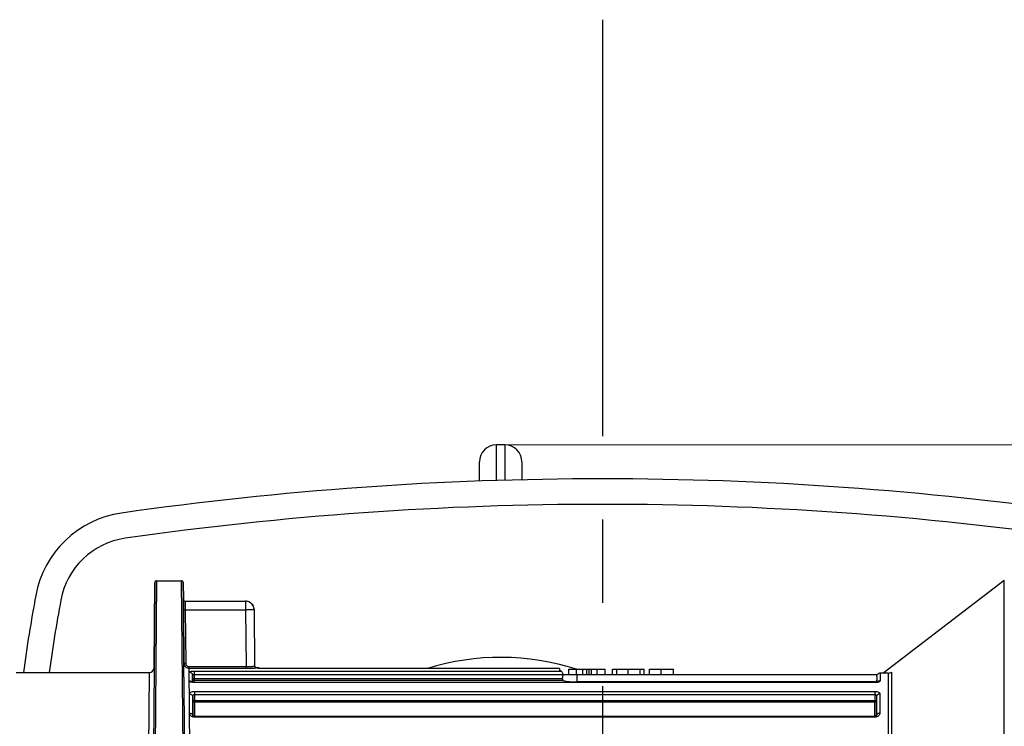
# Model space of a CAD drawing. Header units: millimetres. Extents: x 146 to 697, y 409 to 764.
# Tile 10 of 162: x 245 to 303, y 470 to 512. Entities that reach past the tile are written whole.
import ezdxf

# ---------------------------------------------------------------- set-up
doc = ezdxf.new("R2010")
doc.units = ezdxf.units.MM
doc.header["$LTSCALE"] = 65.395
doc.header["$PDMODE"] = 3
doc.header["$PDSIZE"] = 2.5
doc.linetypes.add('CENTER', pattern=[0.6, 0.375, -0.075, 0.075, -0.075])
doc.layers.get('0').update_dxf_attribs({"linetype": 'CONTINUOUS'})
doc.layers.get('Defpoints').update_dxf_attribs({"linetype": 'CONTINUOUS'})
doc.layers.add('BEM', color=7, linetype='CONTINUOUS', lineweight=35)
for name, color, linetype in [('SP223_000_00_oben_3_BL32', 7, 'CONTINUOUS'), ('SP223_011_00_oben_3_BL28', 7, 'CONTINUOUS'), ('SP223_012_00_oben_3_BL30', 7, 'CONTINUOUS')]:
    doc.layers.add(name, color=color, linetype=linetype)
doc.styles.get("Standard").update_dxf_attribs({"font": 'txt', "width": 0.8})
doc.styles.add('TECE Standard', font='arial.ttf', dxfattribs={"width": 0.9})
doc.dimstyles.get("Standard").update_dxf_attribs({"dimtxt": 3.5, "dimasz": 3.5, "dimexe": 1, "dimexo": 0, "dimtad": 1, "dimtxsty": 'Standard', "dimcen": 0.09, "dimadec": 0, "dimazin": 0, "dimtol": 1, "dimtp": 0.01, "dimtm": 0.01, "dimtfac": 1, "dimtofl": 0, "dimtmove": 0, "dimatfit": 3, "dimfxl": 0, "dimtolj": 1, "dimarcsym": 0})

# ---------------------------------------------------------------- blocks, each defined once
blk = doc.blocks.new('TC-9820353_DS')
at = {"layer": 'SP223_000_00_oben_3_BL32', "color": 9, "linetype": 'Continuous'}
for p, q in [((38.265, 19), (38.1, 0)), ((39.9, 0), (39.735, 19)), ((88.119, 7.5), (88.119, 19.038)), ((39.944, 17.8), (39.949, 17.304)), ((43.504, 17.8), (43.504, 17.304)), ((39.949, 17.304), (39.976, 14.152)), ((39.949, 17.304), (43.504, 17.304)), ((43.504, 17.304), (43.534, 13.953)), ((40.176, 13.953), (43.534, 13.953)), ((40.176, 13.854), (40.176, 13.953)), ((43.534, 13.854), (43.534, 13.953)), ((44.133, 13.89), (44.133, 13.9)), ((44.181, 13.869), (44.18, 13.9)), ((37.821, 13.6), (37.7, 0)), ((40.3, 0), (40.176, 13.854)), ((40.176, 13.854), (43.534, 13.854)), ((40.187, 13.124), (40.183, 13.631)), ((40.482, 13.688), (40.482, 13.493)), ((40.482, 13.688), (62.054, 13.688)), ((40.482, 13.493), (40.485, 13.23)), ((40.482, 13.493), (62.167, 13.493)), ((44.481, 13.845), (44.481, 13.846)), ((61.951, 13.845), (44.481, 13.845)), ((62.981, 13.5), (62.981, 13.051)), ((63.336, 13.5), (63.336, 13.8)), ((63.706, 13.5), (63.706, 13.8)), ((63.834, 13.5), (63.834, 13.8)), ((65.33, 13.5), (65.33, 13.8)), ((66.002, 13.5), (66.002, 13.8)), ((66.702, 13.5), (66.702, 13.8)), ((67.946, 13.5), (67.946, 13.8)), ((80.817, 13.571), (80.813, 13.124)), ((81.298, 13.571), (81.298, 7.5)), ((81.481, 13.633), (81.481, 7.5)), ((62.14, 13.23), (40.485, 13.23)), ((40.485, 13.23), (40.485, 13.132)), ((40.485, 13.132), (40.485, 13.03)), ((62.191, 13.132), (40.485, 13.132)), ((40.488, 13.014), (40.488, 13.027)), ((80.512, 13.014), (40.488, 13.014)), ((80.512, 13.014), (80.512, 13.027)), ((80.515, 13.029), (80.515, 13.051)), ((40.204, 11.213), (40.194, 12.346)), ((40.492, 12.5), (80.508, 12.5)), ((40.492, 12.5), (40.492, 12.322)), ((40.492, 12.322), (80.508, 12.322)), ((40.492, 12.322), (40.496, 11.941)), ((80.508, 12.322), (80.504, 11.941)), ((80.508, 12.5), (80.508, 12.322)), ((80.806, 12.346), (80.796, 11.213)), ((80.504, 11.941), (40.496, 11.941)), ((40.496, 11.941), (40.496, 11.854)), ((80.504, 11.854), (40.496, 11.854)), ((40.496, 11.854), (40.503, 11.033)), ((80.497, 11.033), (80.504, 11.854)), ((80.504, 11.941), (80.504, 11.854)), ((40.503, 11.033), (40.503, 11.027)), ((40.505, 10.985), (40.505, 11.027)), ((80.495, 10.985), (80.495, 11.027)), ((80.497, 11.027), (80.497, 11.033)), ((80.495, 10.985), (40.505, 10.985))]:
    blk.add_line(p, q, dxfattribs=at)
at = {"layer": 'SP223_000_00_oben_3_BL32', "color": 7, "linetype": 'Continuous'}
for p, q in [((38.165, 18.901), (38.121, 13.897)), ((38.121, 13.897), (38.165, 18.901)), ((38.165, 18.901), (38.165, 18.901)), ((38.265, 19), (38.265, 19)), ((38.265, 19), (39.735, 19)), ((39.735, 19), (39.735, 19)), ((39.835, 18.901), (39.844, 17.899)), ((39.835, 18.901), (39.835, 18.901)), ((39.844, 17.899), (39.835, 18.901)), ((80.97, 13.571), (88.119, 19.038)), ((39.844, 17.899), (39.849, 17.304)), ((39.849, 17.304), (39.844, 17.899)), ((39.944, 17.8), (43.504, 17.8)), ((39.849, 17.304), (39.876, 14.152)), ((39.876, 14.152), (39.849, 17.304)), ((44.004, 17.304), (44.033, 13.989)), ((38.121, 13.897), (38, 0)), ((38.121, 13.897), (38, 0)), ((40, 0), (39.876, 14.152)), ((40, 0), (39.876, 14.152)), ((44.133, 13.9), (44.18, 13.9)), ((30, 13.6), (37.821, 13.6)), ((40.385, 13.23), (40.383, 13.437)), ((40.383, 13.437), (40.385, 13.23)), ((61.95, 13.846), (44.481, 13.846)), ((61.951, 13.845), (61.95, 13.846)), ((61.951, 13.845), (61.958, 13.755)), ((62.14, 13.23), (62.167, 13.493)), ((62.168, 13.5), (62.981, 13.5)), ((62.5, 13.5), (62.5, 13.8)), ((62.5, 13.8), (62.959, 13.8)), ((62.959, 13.8), (63.336, 13.8)), ((62.959, 13.5), (62.959, 13.8)), ((62.981, 13.5), (80.664, 13.5)), ((63.336, 13.8), (63.573, 13.8)), ((63.573, 13.8), (63.706, 13.8)), ((63.573, 13.5), (63.573, 13.8)), ((63.706, 13.8), (63.834, 13.8)), ((63.834, 13.8), (64.174, 13.8)), ((64.174, 13.8), (64.645, 13.8)), ((64.174, 13.5), (64.174, 13.8)), ((64.645, 13.5), (64.645, 13.8)), ((65.086, 13.5), (65.086, 13.8)), ((65.086, 13.8), (65.33, 13.8)), ((65.33, 13.8), (66.002, 13.8)), ((66.002, 13.8), (66.702, 13.8)), ((66.702, 13.8), (66.949, 13.8)), ((66.949, 13.5), (66.949, 13.8)), ((67.248, 13.5), (67.248, 13.8)), ((67.248, 13.8), (67.569, 13.8)), ((67.569, 13.8), (67.578, 13.8)), ((67.578, 13.8), (67.668, 13.8)), ((67.668, 13.8), (67.946, 13.8)), ((67.668, 13.8), (67.946, 13.8)), ((67.946, 13.8), (68.674, 13.8)), ((68.674, 13.5), (68.674, 13.8)), ((80.617, 13.367), (80.615, 13.155)), ((81.298, 13.571), (80.817, 13.571)), ((40.386, 13.036), (40.385, 13.23)), ((40.385, 13.23), (40.386, 13.036)), ((80.512, 13.027), (40.488, 13.027)), ((80.515, 13.051), (62.981, 13.051)), ((80.615, 13.155), (80.614, 13.036)), ((80.614, 13.036), (80.615, 13.155)), ((40.396, 11.941), (40.394, 12.17)), ((40.394, 12.17), (40.396, 11.941)), ((80.606, 12.17), (80.604, 11.941)), ((80.606, 12.17), (80.604, 11.941)), ((40.403, 11.066), (40.396, 11.941)), ((40.396, 11.941), (40.403, 11.066)), ((80.604, 11.941), (80.597, 11.065)), ((80.597, 11.065), (80.604, 11.941)), ((40.401, 11.065), (40.401, 11.066)), ((40.403, 11.063), (40.403, 11.066)), ((40.403, 11.066), (40.403, 11.063)), ((80.495, 11.027), (40.505, 11.027)), ((80.597, 11.065), (80.597, 11.063)), ((80.597, 11.063), (80.597, 11.065))]:
    blk.add_line(p, q, dxfattribs=at)
for points in [[(38.265, 19), (38.262, 19), (38.245, 18.998), (38.229, 18.993), (38.214, 18.986), (38.2, 18.976), (38.188, 18.964), (38.178, 18.95), (38.171, 18.934), (38.167, 18.918), (38.165, 18.901)], [(39.835, 18.901), (39.833, 18.918), (39.829, 18.934), (39.822, 18.95), (39.812, 18.964), (39.8, 18.976), (39.786, 18.986), (39.771, 18.993), (39.755, 18.998), (39.738, 19), (39.735, 19)], [(44.24, 13.858), (44.24, 13.858), (44.239, 13.858)], [(44.481, 13.846), (44.456, 13.846), (44.432, 13.846), (44.41, 13.846), (44.388, 13.847), (44.368, 13.848), (44.349, 13.849), (44.331, 13.849), (44.315, 13.85), (44.3, 13.851), (44.287, 13.852), (44.275, 13.853), (44.265, 13.854), (44.256, 13.855), (44.249, 13.856), (44.244, 13.857), (44.241, 13.857), (44.24, 13.858)], [(40.488, 13.027), (40.483, 13.027), (40.459, 13.028), (40.436, 13.029), (40.414, 13.032), (40.394, 13.035), (40.376, 13.038), (40.361, 13.042), (40.35, 13.046), (40.341, 13.049), (40.336, 13.051), (40.334, 13.052)], [(80.667, 13.052), (80.667, 13.052), (80.665, 13.051), (80.661, 13.049), (80.653, 13.046), (80.641, 13.043), (80.627, 13.039), (80.609, 13.035), (80.589, 13.032), (80.567, 13.03), (80.543, 13.028), (80.519, 13.027), (80.512, 13.027)], [(40.403, 11.063), (40.402, 11.064), (40.401, 11.065)], [(40.505, 11.027), (40.504, 11.027), (40.491, 11.027), (40.479, 11.029), (40.467, 11.031), (40.456, 11.034), (40.446, 11.037), (40.436, 11.041), (40.428, 11.045), (40.421, 11.049), (40.415, 11.053), (40.41, 11.056), (40.406, 11.06), (40.404, 11.062), (40.403, 11.063)], [(80.59, 11.056), (80.585, 11.053), (80.579, 11.049), (80.572, 11.045), (80.564, 11.041), (80.555, 11.037), (80.545, 11.034), (80.533, 11.031), (80.522, 11.029), (80.509, 11.028), (80.497, 11.027), (80.495, 11.027)], [(80.597, 11.063), (80.596, 11.062), (80.594, 11.06), (80.59, 11.056)], [(80.599, 11.065), (80.599, 11.065), (80.599, 11.065), (80.598, 11.064), (80.597, 11.063)]]:
    blk.add_lwpolyline(points, dxfattribs=at)
for centre, radius, start, end in [((39.944, 17.9), 0.1, 180.5, 270), ((39.944, 17.9), 0.1, 180.49985, 270), ((43.504, 17.3), 0.5, 0.5, 90), ((43.504, 17.3), 0.5, 83.60859, 90), ((43.504, 17.3), 0.5, 6.89128, 83.60859), ((43.504, 17.3), 0.5, 0.5, 6.89128), ((37.821, 13.9), 0.3, 270, 359.5), ((44.133, 14), 0.1, 190.22537, 270), ((44.18, 13.7), 0.2, 48.96547, 90), ((61.886, 13.522), 0.283, 354.21545, 355.63365), ((80.817, 13.371), 0.2, 90.03212, 139.88858), ((81.298, 13.87), 0.299, 270.01439, 307.55552)]:
    blk.add_arc(centre, radius, start, end, dxfattribs=at)
at = {"layer": 'SP223_000_00_oben_3_BL32', "color": 9, "linetype": 'Continuous'}
for centre, radius, start, end in [((44.181, 13.667), 0.201, 73.80473, 89.96294), ((44.352, 14.878), 1.028, 263.46274, 264.72505), ((44.181, 13.668), 0.2, 72.71342, 73.76282), ((44.181, 13.668), 0.2, 70.16056, 72.71311), ((40.197, 12.929), 0.192, 41.63551, 42.82763), ((40.198, 12.93), 0.191, 37.47894, 41.63839), ((80.802, 12.93), 0.191, 138.08086, 142.51177), ((80.803, 12.929), 0.192, 137.17246, 138.08416), ((40.273, 11.052), 0.131, 5.09445, 5.94467), ((80.727, 11.052), 0.131, 174.15632, 174.90547)]:
    blk.add_arc(centre, radius, start, end, dxfattribs=at)
for points, knots in [([(39.849, 17.304), (39.849, 17.304), (39.85, 17.304), (39.851, 17.304), (39.854, 17.304), (39.857, 17.304), (39.861, 17.304), (39.868, 17.304), (39.879, 17.304), (39.894, 17.304), (39.911, 17.304), (39.93, 17.304), (39.942, 17.304), (39.949, 17.304)], [0, 0, 0, 0, 0.004892, 0.019312, 0.043169, 0.076233, 0.118191, 0.168641, 0.29299, 0.444506, 0.617371, 0.804929, 1, 1, 1, 1]), ([(43.504, 17.304), (43.537, 17.305), (43.601, 17.305), (43.693, 17.306), (43.766, 17.306), (43.82, 17.306), (43.857, 17.306), (43.89, 17.306), (43.919, 17.306), (43.944, 17.306), (43.965, 17.306), (43.979, 17.306), (43.989, 17.305), (43.994, 17.305), (43.998, 17.305), (44.002, 17.305), (44.003, 17.305), (44.004, 17.305), (44.004, 17.304)], [0, 0, 0, 0, 0.195062, 0.382623, 0.555481, 0.634292, 0.706994, 0.772888, 0.83134, 0.881788, 0.923745, 0.956809, 0.969904, 0.980664, 0.989064, 0.995087, 0.998722, 1, 1, 1, 1]), ([(39.876, 14.152), (39.876, 14.152), (39.878, 14.152), (39.879, 14.152), (39.881, 14.152), (39.884, 14.152), (39.889, 14.152), (39.896, 14.152), (39.907, 14.152), (39.922, 14.152), (39.939, 14.152), (39.957, 14.152), (39.97, 14.152), (39.976, 14.152)], [0, 0, 0, 0, 0.004888, 0.019306, 0.043158, 0.076223, 0.118178, 0.168627, 0.292975, 0.444493, 0.617361, 0.804924, 1, 1, 1, 1]), ([(39.876, 14.152), (39.877, 14.113), (39.893, 14.035), (39.96, 13.936), (40.059, 13.87), (40.138, 13.854), (40.176, 13.854)], [0, 0, 0, 0, 0.249983, 0.499975, 0.749982, 1, 1, 1, 1]), ([(39.976, 14.152), (39.977, 14.126), (39.987, 14.074), (40.032, 14.008), (40.098, 13.964), (40.151, 13.953), (40.176, 13.953)], [0, 0, 0, 0, 0.250012, 0.500017, 0.750012, 1, 1, 1, 1]), ([(43.534, 13.953), (43.566, 13.953), (43.63, 13.954), (43.723, 13.956), (43.808, 13.96), (43.883, 13.965), (43.937, 13.97), (43.973, 13.975), (43.994, 13.978), (44.01, 13.981), (44.023, 13.983), (44.029, 13.986), (44.033, 13.988), (44.033, 13.989)], [0, 0, 0, 0, 0.194243, 0.380996, 0.553088, 0.703969, 0.827949, 0.87836, 0.920405, 0.953707, 0.978001, 0.993206, 1, 1, 1, 1]), ([(44.133, 13.89), (44.12, 13.89), (44.094, 13.895), (44.061, 13.917), (44.039, 13.95), (44.033, 13.976), (44.033, 13.989)], [0, 0, 0, 0, 0.250083, 0.500118, 0.750085, 1, 1, 1, 1]), ([(40.183, 13.631), (40.183, 13.635), (40.187, 13.642), (40.196, 13.649), (40.21, 13.656), (40.234, 13.665), (40.271, 13.673), (40.316, 13.68), (40.367, 13.684), (40.424, 13.688), (40.462, 13.688), (40.482, 13.688)], [0, 0, 0, 0, 0.040675, 0.068832, 0.103802, 0.195475, 0.31573, 0.461673, 0.628619, 0.810449, 1, 1, 1, 1]), ([(40.183, 13.631), (40.209, 13.631), (40.261, 13.621), (40.327, 13.578), (40.372, 13.513), (40.383, 13.462), (40.383, 13.437)], [0, 0, 0, 0, 0.252253, 0.503182, 0.752251, 1, 1, 1, 1]), ([(40.383, 13.437), (40.383, 13.444), (40.388, 13.461), (40.41, 13.479), (40.443, 13.491), (40.469, 13.493), (40.482, 13.493)], [0, 0, 0, 0, 0.178465, 0.394039, 0.672245, 1, 1, 1, 1]), ([(43.534, 13.854), (43.573, 13.854), (43.649, 13.855), (43.76, 13.858), (43.862, 13.862), (43.94, 13.866), (43.995, 13.87), (44.03, 13.873), (44.061, 13.876), (44.086, 13.879), (44.106, 13.882), (44.12, 13.884), (44.128, 13.887), (44.132, 13.888), (44.133, 13.889), (44.133, 13.89)], [0, 0, 0, 0, 0.193836, 0.38035, 0.552475, 0.703654, 0.769538, 0.828079, 0.878705, 0.920923, 0.954326, 0.978609, 0.993627, 0.99775, 1, 1, 1, 1]), ([(44.235, 13.856), (44.227, 13.857), (44.214, 13.859), (44.197, 13.862), (44.186, 13.864), (44.182, 13.867), (44.181, 13.868), (44.181, 13.869)], [0, 0, 0, 0, 0.415676, 0.721827, 0.913848, 0.968083, 1, 1, 1, 1]), ([(44.481, 13.845), (44.44, 13.845), (44.365, 13.846), (44.291, 13.85), (44.257, 13.854)], [0, 0, 0, 0, 0.548452, 1, 1, 1, 1]), ([(40.329, 13.031), (40.309, 13.036), (40.273, 13.047), (40.232, 13.066), (40.209, 13.084), (40.194, 13.1), (40.187, 13.115), (40.187, 13.124)], [0, 0, 0, 0, 0.351013, 0.632201, 0.745948, 0.843099, 1, 1, 1, 1]), ([(40.187, 13.124), (40.215, 13.124), (40.272, 13.113), (40.319, 13.08), (40.338, 13.06)], [0, 0, 0, 0, 0.50438, 1, 1, 1, 1]), ([(40.488, 13.014), (40.474, 13.014), (40.421, 13.016), (40.368, 13.023), (40.329, 13.031)], [0, 0, 0, 0, 0.262703, 1, 1, 1, 1]), ([(40.485, 13.23), (40.478, 13.229), (40.465, 13.229), (40.447, 13.229), (40.43, 13.229), (40.415, 13.229), (40.404, 13.229), (40.397, 13.229), (40.392, 13.229), (40.389, 13.229), (40.387, 13.229), (40.386, 13.23), (40.385, 13.229), (40.385, 13.23)], [0, 0, 0, 0, 0.195071, 0.38263, 0.555495, 0.707011, 0.83136, 0.881809, 0.923766, 0.956833, 0.980687, 0.995109, 1, 1, 1, 1]), ([(40.385, 13.23), (40.385, 13.217), (40.39, 13.191), (40.412, 13.159), (40.446, 13.137), (40.472, 13.132), (40.485, 13.132)], [0, 0, 0, 0, 0.247674, 0.496716, 0.747677, 1, 1, 1, 1]), ([(80.672, 13.032), (80.659, 13.029), (80.607, 13.018), (80.553, 13.014), (80.512, 13.014)], [0, 0, 0, 0, 0.23295, 1, 1, 1, 1]), ([(80.813, 13.124), (80.785, 13.124), (80.728, 13.113), (80.681, 13.08), (80.662, 13.06)], [0, 0, 0, 0, 0.50438, 1, 1, 1, 1]), ([(80.813, 13.124), (80.813, 13.115), (80.806, 13.1), (80.791, 13.084), (80.768, 13.066), (80.728, 13.047), (80.692, 13.036), (80.672, 13.032)], [0, 0, 0, 0, 0.157137, 0.254333, 0.368074, 0.649141, 1, 1, 1, 1]), ([(40.194, 12.346), (40.194, 12.356), (40.197, 12.376), (40.213, 12.405), (40.239, 12.431), (40.29, 12.464), (40.376, 12.492), (40.452, 12.5), (40.492, 12.5)], [0, 0, 0, 0, 0.079943, 0.16644, 0.265576, 0.381191, 0.664707, 1, 1, 1, 1]), ([(40.194, 12.346), (40.22, 12.346), (40.271, 12.338), (40.337, 12.299), (40.382, 12.241), (40.394, 12.194), (40.394, 12.17)], [0, 0, 0, 0, 0.263506, 0.519258, 0.763754, 1, 1, 1, 1]), ([(40.394, 12.17), (40.394, 12.186), (40.396, 12.218), (40.408, 12.257), (40.425, 12.285), (40.442, 12.304), (40.465, 12.318), (40.483, 12.322), (40.492, 12.322)], [0, 0, 0, 0, 0.238314, 0.478199, 0.601016, 0.727644, 0.860485, 1, 1, 1, 1]), ([(80.508, 12.5), (80.548, 12.5), (80.624, 12.492), (80.71, 12.464), (80.761, 12.431), (80.787, 12.405), (80.803, 12.376), (80.806, 12.356), (80.806, 12.346)], [0, 0, 0, 0, 0.335299, 0.618809, 0.734422, 0.833557, 0.920055, 1, 1, 1, 1]), ([(80.508, 12.322), (80.517, 12.322), (80.535, 12.318), (80.558, 12.304), (80.575, 12.285), (80.592, 12.257), (80.604, 12.218), (80.606, 12.186), (80.606, 12.17)], [0, 0, 0, 0, 0.139521, 0.272364, 0.398989, 0.521803, 0.761686, 1, 1, 1, 1]), ([(80.806, 12.346), (80.78, 12.346), (80.729, 12.338), (80.663, 12.299), (80.618, 12.241), (80.606, 12.194), (80.606, 12.17)], [0, 0, 0, 0, 0.263506, 0.519258, 0.763754, 1, 1, 1, 1]), ([(40.496, 11.941), (40.489, 11.941), (40.477, 11.941), (40.458, 11.941), (40.441, 11.941), (40.426, 11.941), (40.415, 11.941), (40.408, 11.941), (40.404, 11.941), (40.4, 11.941), (40.398, 11.941), (40.397, 11.941), (40.396, 11.941), (40.396, 11.941)], [0, 0, 0, 0, 0.195071, 0.38263, 0.555495, 0.707011, 0.83136, 0.881809, 0.923766, 0.956833, 0.980687, 0.995109, 1, 1, 1, 1]), ([(40.396, 11.941), (40.396, 11.93), (40.401, 11.906), (40.424, 11.877), (40.457, 11.858), (40.483, 11.854), (40.496, 11.854)], [0, 0, 0, 0, 0.235757, 0.480078, 0.736036, 1, 1, 1, 1]), ([(80.604, 11.941), (80.604, 11.941), (80.603, 11.941), (80.602, 11.941), (80.6, 11.941), (80.596, 11.941), (80.592, 11.941), (80.585, 11.941), (80.574, 11.941), (80.559, 11.941), (80.542, 11.941), (80.523, 11.941), (80.511, 11.941), (80.504, 11.941)], [0, 0, 0, 0, 0.004891, 0.019313, 0.043167, 0.076234, 0.118191, 0.16864, 0.292989, 0.444505, 0.61737, 0.804929, 1, 1, 1, 1]), ([(80.604, 11.941), (80.604, 11.93), (80.599, 11.906), (80.576, 11.877), (80.543, 11.858), (80.517, 11.854), (80.504, 11.854)], [0, 0, 0, 0, 0.235757, 0.480078, 0.736036, 1, 1, 1, 1]), ([(40.505, 10.985), (40.462, 10.985), (40.381, 10.999), (40.282, 11.053), (40.219, 11.128), (40.204, 11.186), (40.204, 11.213)], [0, 0, 0, 0, 0.311718, 0.580987, 0.804703, 1, 1, 1, 1]), ([(40.204, 11.213), (40.228, 11.213), (40.276, 11.206), (40.34, 11.175), (40.386, 11.127), (40.401, 11.086), (40.403, 11.066)], [0, 0, 0, 0, 0.272742, 0.533164, 0.774579, 1, 1, 1, 1]), ([(80.796, 11.213), (80.796, 11.186), (80.781, 11.128), (80.718, 11.053), (80.619, 10.999), (80.538, 10.985), (80.495, 10.985)], [0, 0, 0, 0, 0.195298, 0.419017, 0.688286, 1, 1, 1, 1]), ([(80.796, 11.213), (80.772, 11.213), (80.724, 11.206), (80.66, 11.175), (80.614, 11.127), (80.599, 11.086), (80.597, 11.065)], [0, 0, 0, 0, 0.272769, 0.533195, 0.77459, 1, 1, 1, 1])]:
    blk.add_open_spline(points, degree=3, knots=knots, dxfattribs=at)
at = {"layer": 'SP223_000_00_oben_3_BL32', "color": 7, "linetype": 'Continuous'}
for points, knots in [([(62.054, 13.688), (62.04, 13.693), (62.016, 13.703), (61.986, 13.72), (61.966, 13.736), (61.959, 13.75), (61.958, 13.755)], [0, 0, 0, 0, 0.364107, 0.647563, 0.854108, 1, 1, 1, 1]), ([(62.168, 13.5), (62.164, 13.524), (62.152, 13.568), (62.124, 13.624), (62.091, 13.664), (62.066, 13.684), (62.054, 13.688)], [0, 0, 0, 0, 0.314719, 0.595494, 0.826966, 1, 1, 1, 1]), ([(80.617, 13.367), (80.617, 13.391), (80.625, 13.439), (80.649, 13.481), (80.664, 13.5)], [0, 0, 0, 0, 0.499872, 1, 1, 1, 1]), ([(62.14, 13.23), (62.139, 13.217), (62.14, 13.194), (62.149, 13.164), (62.167, 13.142), (62.183, 13.134), (62.191, 13.132)], [0, 0, 0, 0, 0.304895, 0.572643, 0.797133, 1, 1, 1, 1]), ([(62.191, 13.132), (62.244, 13.119), (62.361, 13.096), (62.623, 13.061), (62.834, 13.051), (62.981, 13.051)], [0, 0, 0, 0, 0.205455, 0.448077, 1, 1, 1, 1]), ([(80.515, 13.051), (80.528, 13.051), (80.555, 13.056), (80.588, 13.08), (80.61, 13.115), (80.615, 13.141), (80.615, 13.155)], [0, 0, 0, 0, 0.250232, 0.500331, 0.750234, 1, 1, 1, 1])]:
    blk.add_open_spline(points, degree=3, knots=knots, dxfattribs=at)
at = {"layer": 'SP223_011_00_oben_3_BL28', "color": 7, "linetype": 'Continuous'}
for p, q in [((58.75, 27), (58.25, 27)), ((57.25, 24.869), (57.25, 26)), ((59.75, 26), (59.75, 24.944))]:
    blk.add_line(p, q, dxfattribs=at)
at = {"layer": 'SP223_011_00_oben_3_BL28', "color": 9, "linetype": 'Continuous'}
for p, q in [((58.25, 24.902), (58.25, 27)), ((58.75, 27), (58.75, 24.917))]:
    blk.add_line(p, q, dxfattribs=at)
at = {"layer": 'SP223_011_00_oben_3_BL28', "color": 7, "linetype": 'Continuous'}
for centre, start, end in [((58.25, 26), 90, 180), ((58.75, 26), 0, 90)]:
    blk.add_arc(centre, 1, start, end, dxfattribs=at)
at = {"layer": 'SP223_012_00_oben_3_BL30', "color": 7, "linetype": 'CENTER'}
blk.add_line((64.5, -50.955), (64.5, 52.01), dxfattribs=at)
at = {"layer": 'SP223_012_00_oben_3_BL30', "color": 7, "linetype": 'Continuous'}
for centre, radius, start, end in [((64.5, -175), 200, 81.86837, 98.13163), ((64.5, -175), 198.5, 81.86837, 98.13163), ((37.059, 17.049), 6, 98.13163, 169.55), ((37.059, 17.049), 4.5, 98.13163, 169.55), ((129.5, 0), 100, 169.55, 172.18355), ((129.5, 0), 98.5, 169.55, 172.06375), ((58.5, 0), 14.5, 72.12554, 107.27709)]:
    blk.add_arc(centre, radius, start, end, dxfattribs=at)
blk = doc.blocks.new('*D12')
at = {"layer": 'BEM', "color": 0, "lineweight": 13, "transparency": 16777216}
for p, q in [((273.5, 487), (355.737, 487)), ((353.337, 482), (353.337, 438)), ((273.5, 433), (355.737, 433))]:
    blk.add_line(p, q, dxfattribs=at)
at = {"layer": 'BEM', "color": 0, "transparency": 16777216}
for points in [[(352.504, 482), (354.17, 482), (353.337, 487)], [(352.504, 438), (354.17, 438), (353.337, 433)]]:
    blk.add_solid(points, dxfattribs=at)
at = {"layer": 'Defpoints', "color": 0, "transparency": 16777216}
for p in [(273.5, 487), (273.5, 433), (353.337, 433)]:
    blk.add_point(p, dxfattribs=at)
at = {"layer": 'BEM', "color": 0, "transparency": 16777216, "insert": (349.595, 460), "char_height": 5, "attachment_point": 5, "rotation": 90, "style": 'TECE Standard'}
blk.add_mtext('\\A1;54', dxfattribs=at)

msp = doc.modelspace()

# ---------------------------------------------------------------- block references
msp.add_blockref('TC-9820353_DS', (215, 460))

# ---------------------------------------------------------------- dimensions: what is measured, and where the dimension line sits
at = {"layer": 'BEM'}
dim = msp.add_linear_dim(base=(353.337, 433), p1=(273.5, 487), p2=(273.5, 433), angle=90, dimstyle='Standard', override={"dimscale": 2, "dimtxt": 2.5, "dimasz": 2.5, "dimexe": 1.2, "dimexo": 0, "dimgap": 0.6, "dimdec": 0, "dimzin": 0, "dimtxsty": 'TECE Standard', "dimcen": 1.5, "dimazin": 2, "dimtol": 0, "dimtdec": 0, "dimtofl": 1, "dimtzin": 0, "dimlwd": 13, "dimlwe": 13}, dxfattribs=at)
dim.commit()
dim.dimension.update_dxf_attribs({"geometry": '*D12', "text_midpoint": (349.595, 460)})

doc.saveas('drawing.dxf')
